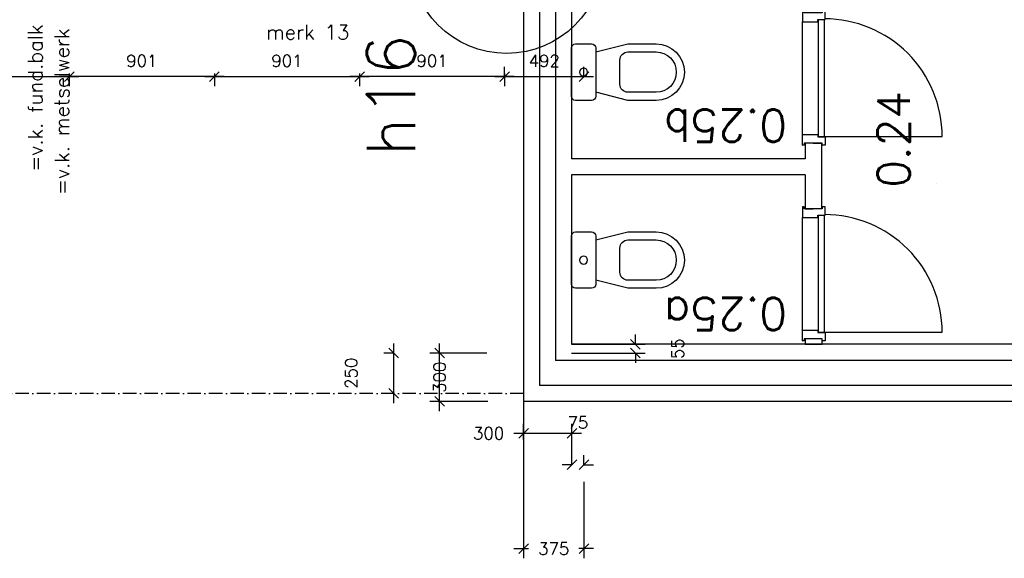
# Model space of a CAD drawing. Extents: x -29284 to 2055880, y -64816 to 121103.
# Tile 42 of 123: x 36184 to 42292, y 28524 to 31865. Entities that reach past the tile are written whole.
import ezdxf

# ---------------------------------------------------------------- set-up
doc = ezdxf.new("R2010")
doc.units = 0
doc.header["$LTSCALE"] = 50
doc.header["$MEASUREMENT"] = 0
doc.header["$PDMODE"] = 3
doc.header["$PDSIZE"] = 0.1
doc.linetypes.add('DD1', pattern=[2.66667, 1.66667, -0.5, 0, -0.5])
doc.layers.get('0').update_dxf_attribs({"linetype": 'CONTINUOUS'})
doc.layers.get('DEFPOINTS').update_dxf_attribs({"linetype": 'CONTINUOUS'})
for name, color, linetype in [('_BESTAAND_ONGEIJZIGD', 8, 'CONTINUOUS'), ('_DETAILNUMMERS', 4, 'CONTINUOUS'), ('_DETAILNUMMERSTEKST', 4, 'CONTINUOUS'), ('A--L21--', 3, 'CONTINUOUS'), ('A--L31--', 2, 'CONTINUOUS'), ('A--L32--', 7, 'CONTINUOUS'), ('A--L74--', 7, 'CONTINUOUS'), ('A--L74--_F-23-', 7, 'CONTINUOUS'), ('A--M$1A-_F123-', 1, 'CONTINUOUS'), ('A--M1$A-_F123-', 1, 'CONTINUOUS'), ('A--T$1A-_F123-_RN', 4, 'CONTINUOUS'), ('L1', 1, 'CONTINUOUS'), ('TEKST_KOZIJNMERK', 2, 'CONTINUOUS'), ('X--LR---_CP', 7, 'CONTINUOUS')]:
    doc.layers.add(name, color=color, linetype=linetype)
doc.layers.add('bruto vloeroppervlak', color=3, linetype='CONTINUOUS', plot=False)
doc.styles.add('ALFA-0_25', font='ROMANS')
doc.styles.add('HIEMSTRA', font='romans.shx')
doc.dimstyles.new('1op2', dxfattribs={"dimscale": 30, "dimtxt": 2.5, "dimasz": 2, "dimexe": 2, "dimexo": 0, "dimgap": 2, "dimtad": 1, "dimdec": 0, "dimzin": 0, "dimdsep": 46, "dimtxsty": 'HIEMSTRA', "dimblk1": 'OBLIQUE', "dimblk2": 'OBLIQUE', "dimsah": 1, "dimcen": -3, "dimdle": 2, "dimclrd": 2, "dimclre": 2, "dimclrt": 3, "dimadec": 0, "dimazin": 0, "dimtfac": 1, "dimtdec": 0, "dimtofl": 0, "dimtmove": 2, "dimatfit": 3, "dimldrblk": 'OBLIQUE', "dimfxl": 1, "dimtvp": 0.833333, "dimtolj": 1, "dimtzin": 0, "dimarcsym": 0})
doc.dimstyles.new('STANDARD$0', dxfattribs={"dimscale": 30, "dimtxt": 2.5, "dimasz": 2, "dimexe": 2, "dimexo": 0, "dimgap": 2, "dimtad": 1, "dimdec": 0, "dimzin": 0, "dimdsep": 46, "dimtxsty": 'ALFA-0_25', "dimblk1": 'OBLIQUE', "dimblk2": 'OBLIQUE', "dimsah": 1, "dimcen": -3, "dimdle": 2, "dimclrd": 1, "dimclre": 1, "dimclrt": 2, "dimadec": 0, "dimazin": 0, "dimtfac": 0.666667, "dimtofl": 0, "dimtmove": 2, "dimatfit": 3, "dimldrblk": 'OBLIQUE', "dimfxl": 1, "dimtvp": 0.833333, "dimtolj": 1, "dimtzin": 0, "dimarcsym": 0})

# ---------------------------------------------------------------- blocks, each defined once
blk = doc.blocks.new('*U1519')
at = {"layer": 'A--L21--', "color": 8, "linetype": 'Continuous'}
for points in [[(0, 0), (0, -50), (-7402.9, -50), (-7402.9, -50)], [(0, 0), (0, -50), (-7402.9, -50), (-7402.9, -50)], [(0, 0), (0, -50), (-7402.9, -50), (-7402.9, -50)], [(0, 0), (0, 50), (-7302.9, 50), (-7302.9, 50)]]:
    blk.add_lwpolyline(points, dxfattribs=at)
blk = doc.blocks.new('*U1518')
at = {"layer": 'A--L21--', "color": 8, "linetype": 'Continuous'}
for points in [[(-50, 50), (-50, 50), (-3655, 50), (-3655, 50)], [(0, -50), (0, -50), (-3755, -50), (-3755, -50)], [(0, -50), (0, -50), (-3755, -50), (-3755, -50)], [(0, -50), (0, -50), (-3755, -50), (-3755, -50)]]:
    blk.add_lwpolyline(points, dxfattribs=at)
blk = doc.blocks.new('*U1517')
at = {"layer": 'A--L21--', "color": 8, "linetype": 'Continuous'}
for points in [[(-50, 0), (-50, 0), (-50, -1200), (-50, -1200)], [(50, -50), (50, -50), (50, -1100), (50, -1100)], [(50, -50), (50, -50), (50, -1100), (50, -1100)], [(50, -50), (50, -50), (50, -1100), (50, -1100)]]:
    blk.add_lwpolyline(points, dxfattribs=at)
blk = doc.blocks.new('*U1516')
at = {"layer": 'A--L21--', "color": 8, "linetype": 'Continuous'}
for points in [[(0, 0), (-50, 0), (-50, -2470), (-50, -2470)], [(0, 0), (50, 0), (50, -2370), (50, -2370)], [(0, 0), (50, 0), (50, -2370), (50, -2370)], [(0, 0), (50, 0), (50, -2370), (50, -2370)]]:
    blk.add_lwpolyline(points, dxfattribs=at)
blk = doc.blocks.new('*U1480')
at = {"layer": 'A--L21--', "color": 8, "linetype": 'Continuous'}
for points in [[(-50, 50), (-50, 50), (-1500, 50), (-1500, 50)], [(-50, -50), (-50, -50), (-1500, -50), (-1500, -50)], [(-50, -50), (-50, -50), (-1500, -50), (-1500, -50)], [(-50, -50), (-50, -50), (-1500, -50), (-1500, -50)]]:
    blk.add_lwpolyline(points, dxfattribs=at)
blk = doc.blocks.new('*U1479')
at = {"layer": 'A--L21--', "color": 8, "linetype": 'Continuous'}
for points in [[(50, 0), (50, 0), (50, -259.3), (0, -259.3)], [(50, 0), (50, 0), (50, -259.3), (0, -259.3)], [(50, 0), (50, 0), (50, -259.3), (0, -259.3)], [(-50, -50), (-50, -50), (-50, -259.3), (0, -259.3)]]:
    blk.add_lwpolyline(points, dxfattribs=at)
blk = doc.blocks.new('Q070064A')
at = {"layer": 'A--L74--_F-23-', "color": 8, "linetype": 'Continuous'}
for points in [[(-150, 0), (150, 0, -0.41), (175, -25), (175, -125, -0.41), (150, -150), (-150, -150, -0.41), (-175, -125), (-175, -25, -0.41), (-150, 0)], [(125, -150), (175, -350), (175, -525, -1), (-175, -525), (-175, -350), (-125, -150)], [(-75, -300), (75, -300, -0.41), (125, -350), (125, -525, -1), (-125, -525), (-125, -350, -0.41), (-75, -300)]]:
    blk.add_lwpolyline(points, format="xyb", dxfattribs=at)
blk.add_lwpolyline([(-25, -75, 1), (25, -75, 1)], format="xyb", close=True, dxfattribs=at)
at = {"layer": 'A--L74--_F-23-', "color": 255}
blk.add_circle((0, 0), 0.0123, dxfattribs=at)
blk = doc.blocks.new('*U1431')
at = {"layer": 'A--L21--', "color": 8, "linetype": 'Continuous'}
for points in [[(0, 0), (-50, 0), (-50, -1120), (-50, -1120)], [(0, 0), (50, 0), (50, -1070), (50, -1070)], [(0, 0), (50, 0), (50, -1070), (50, -1070)], [(0, 0), (50, 0), (50, -1070), (50, -1070)]]:
    blk.add_lwpolyline(points, dxfattribs=at)
blk = doc.blocks.new('Q0340041A')
at = {"layer": '_BESTAAND_ONGEIJZIGD', "linetype": 'Continuous'}
blk.add_lwpolyline([(0, 0), (0, -40), (726.12, -40), (723.12, 0), (0, 0)], close=True, dxfattribs=at)
blk.add_lwpolyline([(0, -40), (0, -770, 0.4142136), (730, -40)], format="xyb", dxfattribs=at)
blk = doc.blocks.new('DR_730BE')
at = {"layer": '_BESTAAND_ONGEIJZIGD'}
blk.add_line((67, 0), (765, 0), dxfattribs=at)
for points in [[(0, -9), (0, 0), (67, 0), (67, -93.8), (52, -93.8), (52, -139), (0, -139), (0, -121), (12, -121), (12, -9), (0, -9)], [(832, -9), (832, 0), (765, 0), (765, -93.8), (780, -93.8), (780, -139), (832, -139), (832, -121), (820, -121), (820, -9), (832, -9)]]:
    blk.add_lwpolyline(points, close=True, dxfattribs=at)
at = {"layer": 'X--LR---_CP', "linetype": 'Continuous'}
blk.add_point((0, 0), dxfattribs=at)
blk.add_point((0, 0), dxfattribs=at)
at = {"layer": 'X--LR---_CP', "color": 1, "linetype": 'Continuous'}
blk.add_point((832, 0), dxfattribs=at)
blk.add_point((832, 0), dxfattribs=at)
blk.add_point((832, 0), dxfattribs=at)
at = {"layer": 'A--L32--', "linetype": 'Continuous'}
blk.add_blockref('Q0340041A', (53.5, -95.6), dxfattribs=at)
blk = doc.blocks.new('_OBLIQUE')
at = {"color": 0, "linetype": 'ByBlock'}
blk.add_line((-0.5, -0.5), (0.5, 0.5), dxfattribs=at)
blk = doc.blocks.new('*D112')
at = {"layer": 'A--M$1A-_F123-', "color": 1, "lineweight": -2, "transparency": 16777216}
for p, q in [((39309.5, 29501.9), (39309.5, 28523.9)), ((39684.5, 28998), (39684.5, 28523.9)), ((39249.5, 28583.9), (39340.5, 28583.9)), ((39744.5, 28583.9), (39653.4, 28583.9))]:
    blk.add_line(p, q, dxfattribs=at)
at = {"layer": 'DEFPOINTS', "color": 0, "transparency": 16777216}
for p in [(39309.5, 29501.9), (39684.5, 28998), (39684.5, 28583.9)]:
    blk.add_point(p, dxfattribs=at)
at = {"layer": 'A--M$1A-_F123-', "color": 1, "lineweight": -2, "transparency": 16777216, "xscale": 60, "yscale": 60, "zscale": 60, "rotation": 180}
blk.add_blockref('_OBLIQUE', (39309.5, 28583.9), dxfattribs=at)
at = {"layer": 'A--M$1A-_F123-', "color": 1, "lineweight": -2, "transparency": 16777216, "xscale": 60, "yscale": 60, "zscale": 60}
blk.add_blockref('_OBLIQUE', (39684.5, 28583.9), dxfattribs=at)
at = {"layer": 'A--M$1A-_F123-', "color": 2, "transparency": 16777216, "insert": (39497, 28583.9), "char_height": 75, "attachment_point": 5, "style": 'ALFA-0_25'}
blk.add_mtext('\\A1;375', dxfattribs=at)
blk = doc.blocks.new('*D144')
at = {"layer": 'A--M$1A-_F123-', "color": 1, "lineweight": -2, "transparency": 16777216}
for p, q in [((38789, 29436.9), (38789, 29856.9)), ((39081.7, 29796.9), (38729, 29796.9)), ((39088.6, 29496.9), (38729, 29496.9))]:
    blk.add_line(p, q, dxfattribs=at)
at = {"layer": 'DEFPOINTS', "color": 0, "transparency": 16777216}
for p in [(38789, 29796.9), (39081.7, 29796.9), (39088.6, 29496.9)]:
    blk.add_point(p, dxfattribs=at)
at = {"layer": 'A--M$1A-_F123-', "color": 1, "lineweight": -2, "transparency": 16777216, "xscale": 60, "yscale": 60, "zscale": 60}
for p, rotation in [((38789, 29796.9), 90), ((38789, 29496.9), 270)]:
    blk.add_blockref('_OBLIQUE', p, dxfattribs=dict(at, rotation=rotation))
at = {"layer": 'A--M$1A-_F123-', "color": 2, "transparency": 16777216, "insert": (38789, 29646.9), "char_height": 75, "attachment_point": 5, "rotation": 90, "style": 'ALFA-0_25'}
blk.add_mtext('\\A1;300', dxfattribs=at)
blk = doc.blocks.new('*D150')
at = {"layer": 'A--M$1A-_F123-', "color": 1, "lineweight": -2, "transparency": 16777216}
for p, q in [((40003.4, 29851.9), (40003.4, 29911.9)), ((39607.3, 29851.9), (40063.4, 29851.9)), ((39607.3, 29796.9), (40063.4, 29796.9)), ((40003.4, 29796.9), (40003.4, 29736.9))]:
    blk.add_line(p, q, dxfattribs=at)
at = {"layer": 'DEFPOINTS', "color": 0, "transparency": 16777216}
for p in [(39607.3, 29851.9), (39607.3, 29796.9), (40003.4, 29796.9)]:
    blk.add_point(p, dxfattribs=at)
at = {"layer": 'A--M$1A-_F123-', "color": 1, "lineweight": -2, "transparency": 16777216, "xscale": 60, "yscale": 60, "zscale": 60}
for p, rotation in [((40003.4, 29851.9), 270), ((40003.4, 29796.9), 90)]:
    blk.add_blockref('_OBLIQUE', p, dxfattribs=dict(at, rotation=rotation))
at = {"layer": 'A--M$1A-_F123-', "color": 2, "transparency": 16777216, "insert": (40265.9, 29824.4), "char_height": 75, "attachment_point": 5, "rotation": 90, "style": 'ALFA-0_25'}
blk.add_mtext('\\A1;55', dxfattribs=at)
blk = doc.blocks.new('*U1309')
at = {"layer": 'A--L21--', "color": 8, "linetype": 'Continuous'}
for points in [[(0, 0), (-50, 0), (-50, -97), (-50, -97)], [(0, 0), (50, 0), (50, -147), (50, -147)], [(0, 0), (50, 0), (50, -147), (50, -147)], [(0, 0), (50, 0), (50, -147), (50, -147)]]:
    blk.add_lwpolyline(points, dxfattribs=at)
blk = doc.blocks.new('*D157')
at = {"layer": 'A--M$1A-_F123-', "color": 1, "lineweight": -2, "transparency": 16777216}
for p, q in [((39609.5, 29104.1), (39609.5, 29164.1)), ((39684.5, 29104.1), (39684.5, 29164.1)), ((39609.5, 29104.1), (39549.5, 29104.1)), ((39684.5, 29104.1), (39744.5, 29104.1))]:
    blk.add_line(p, q, dxfattribs=at)
at = {"layer": 'DEFPOINTS', "color": 0, "transparency": 16777216}
for p in [(39609.5, 29104.1), (39609.5, 29104.1), (39684.5, 29104.1)]:
    blk.add_point(p, dxfattribs=at)
at = {"layer": 'A--M$1A-_F123-', "color": 1, "lineweight": -2, "transparency": 16777216, "xscale": 60, "yscale": 60, "zscale": 60}
blk.add_blockref('_OBLIQUE', (39609.5, 29104.1), dxfattribs=at)
at = {"layer": 'A--M$1A-_F123-', "color": 1, "lineweight": -2, "transparency": 16777216, "xscale": 60, "yscale": 60, "zscale": 60, "rotation": 180}
blk.add_blockref('_OBLIQUE', (39684.5, 29104.1), dxfattribs=at)
at = {"layer": 'A--M$1A-_F123-', "color": 2, "transparency": 16777216, "insert": (39647, 29366.6), "char_height": 75, "attachment_point": 5, "style": 'ALFA-0_25'}
blk.add_mtext('\\A1;75', dxfattribs=at)
blk = doc.blocks.new('*D158')
at = {"layer": 'A--M$1A-_F123-', "color": 1, "lineweight": -2, "transparency": 16777216}
for p, q in [((39309.5, 29260.3), (39309.5, 29359.1)), ((39609.5, 29104.1), (39609.5, 29359.1)), ((39669.5, 29299.1), (39249.5, 29299.1))]:
    blk.add_line(p, q, dxfattribs=at)
at = {"layer": 'DEFPOINTS', "color": 0, "transparency": 16777216}
for p in [(39309.5, 29299.1), (39309.5, 29260.3), (39609.5, 29104.1)]:
    blk.add_point(p, dxfattribs=at)
at = {"layer": 'A--M$1A-_F123-', "color": 1, "lineweight": -2, "transparency": 16777216, "xscale": 60, "yscale": 60, "zscale": 60, "rotation": 180}
blk.add_blockref('_OBLIQUE', (39309.5, 29299.1), dxfattribs=at)
at = {"layer": 'A--M$1A-_F123-', "color": 1, "lineweight": -2, "transparency": 16777216, "xscale": 60, "yscale": 60, "zscale": 60}
blk.add_blockref('_OBLIQUE', (39609.5, 29299.1), dxfattribs=at)
at = {"layer": 'A--M$1A-_F123-', "color": 2, "transparency": 16777216, "insert": (39093, 29299.1), "char_height": 75, "attachment_point": 5, "style": 'ALFA-0_25'}
blk.add_mtext('\\A1;300', dxfattribs=at)
blk = doc.blocks.new('*D585')
at = {"layer": 'A--M$1A-_F123-', "color": 1, "linetype": 'Continuous', "lineweight": -2, "transparency": 16777216}
for p, q in [((35590.5, 31531.7), (35590.5, 31452.2)), ((36491, 31531.7), (36491, 31452.2)), ((35530.5, 31512.2), (36551, 31512.2))]:
    blk.add_line(p, q, dxfattribs=at)
at = {"layer": 'DEFPOINTS', "color": 0, "linetype": 'Continuous', "transparency": 16777216}
for p in [(35590.5, 31531.7), (36491, 31531.7), (36491, 31512.2)]:
    blk.add_point(p, dxfattribs=at)
at = {"layer": 'A--M$1A-_F123-', "color": 1, "linetype": 'Continuous', "lineweight": -2, "transparency": 16777216, "xscale": 60, "yscale": 60, "zscale": 60, "rotation": 180}
blk.add_blockref('_OBLIQUE', (35590.5, 31512.2), dxfattribs=at)
at = {"layer": 'A--M$1A-_F123-', "color": 1, "linetype": 'Continuous', "lineweight": -2, "transparency": 16777216, "xscale": 60, "yscale": 60, "zscale": 60}
blk.add_blockref('_OBLIQUE', (36491, 31512.2), dxfattribs=at)
at = {"layer": 'A--M$1A-_F123-', "color": 2, "linetype": 'Continuous', "transparency": 16777216, "insert": (36040.7, 31609.7), "char_height": 75, "attachment_point": 5, "style": 'ALFA-0_25'}
blk.add_mtext('\\A1;901', dxfattribs=at)
blk = doc.blocks.new('*D586')
at = {"layer": 'A--M$1A-_F123-', "color": 1, "linetype": 'Continuous', "lineweight": -2, "transparency": 16777216}
for p, q in [((36491, 31531.7), (36491, 31452.2)), ((37391.5, 31531.7), (37391.5, 31452.2)), ((37451.5, 31512.2), (36431, 31512.2))]:
    blk.add_line(p, q, dxfattribs=at)
at = {"layer": 'DEFPOINTS', "color": 0, "linetype": 'Continuous', "transparency": 16777216}
for p in [(36491, 31531.7), (37391.5, 31531.7), (36491, 31512.2)]:
    blk.add_point(p, dxfattribs=at)
at = {"layer": 'A--M$1A-_F123-', "color": 1, "linetype": 'Continuous', "lineweight": -2, "transparency": 16777216, "xscale": 60, "yscale": 60, "zscale": 60, "rotation": 180}
blk.add_blockref('_OBLIQUE', (36491, 31512.2), dxfattribs=at)
at = {"layer": 'A--M$1A-_F123-', "color": 1, "linetype": 'Continuous', "lineweight": -2, "transparency": 16777216, "xscale": 60, "yscale": 60, "zscale": 60}
blk.add_blockref('_OBLIQUE', (37391.5, 31512.2), dxfattribs=at)
at = {"layer": 'A--M$1A-_F123-', "color": 2, "linetype": 'Continuous', "transparency": 16777216, "insert": (36941.2, 31609.7), "char_height": 75, "attachment_point": 5, "style": 'ALFA-0_25'}
blk.add_mtext('\\A1;901', dxfattribs=at)
blk = doc.blocks.new('*D587')
at = {"layer": 'A--M$1A-_F123-', "color": 1, "linetype": 'Continuous', "lineweight": -2, "transparency": 16777216}
for p, q in [((38292, 31531.7), (38292, 31452.2)), ((39192.5, 31531.7), (39192.5, 31452.2)), ((39252.5, 31512.2), (38232, 31512.2))]:
    blk.add_line(p, q, dxfattribs=at)
at = {"layer": 'DEFPOINTS', "color": 0, "linetype": 'Continuous', "transparency": 16777216}
for p in [(38292, 31531.7), (39192.5, 31531.7), (38292, 31512.2)]:
    blk.add_point(p, dxfattribs=at)
at = {"layer": 'A--M$1A-_F123-', "color": 1, "linetype": 'Continuous', "lineweight": -2, "transparency": 16777216, "xscale": 60, "yscale": 60, "zscale": 60, "rotation": 180}
blk.add_blockref('_OBLIQUE', (38292, 31512.2), dxfattribs=at)
at = {"layer": 'A--M$1A-_F123-', "color": 1, "linetype": 'Continuous', "lineweight": -2, "transparency": 16777216, "xscale": 60, "yscale": 60, "zscale": 60}
blk.add_blockref('_OBLIQUE', (39192.5, 31512.2), dxfattribs=at)
at = {"layer": 'A--M$1A-_F123-', "color": 2, "linetype": 'Continuous', "transparency": 16777216, "insert": (38742.2, 31609.7), "char_height": 75, "attachment_point": 5, "style": 'ALFA-0_25'}
blk.add_mtext('\\A1;901', dxfattribs=at)
blk = doc.blocks.new('*D588')
at = {"layer": 'A--M$1A-_F123-', "color": 1, "linetype": 'Continuous', "lineweight": -2, "transparency": 16777216}
for p, q in [((37391.5, 31531.7), (37391.5, 31452.2)), ((38292, 31531.7), (38292, 31452.2)), ((37331.5, 31512.2), (38352, 31512.2))]:
    blk.add_line(p, q, dxfattribs=at)
at = {"layer": 'DEFPOINTS', "color": 0, "linetype": 'Continuous', "transparency": 16777216}
for p in [(37391.5, 31531.7), (38292, 31531.7), (38292, 31512.2)]:
    blk.add_point(p, dxfattribs=at)
at = {"layer": 'A--M$1A-_F123-', "color": 1, "linetype": 'Continuous', "lineweight": -2, "transparency": 16777216, "xscale": 60, "yscale": 60, "zscale": 60, "rotation": 180}
blk.add_blockref('_OBLIQUE', (37391.5, 31512.2), dxfattribs=at)
at = {"layer": 'A--M$1A-_F123-', "color": 1, "linetype": 'Continuous', "lineweight": -2, "transparency": 16777216, "xscale": 60, "yscale": 60, "zscale": 60}
blk.add_blockref('_OBLIQUE', (38292, 31512.2), dxfattribs=at)
at = {"layer": 'A--M$1A-_F123-', "color": 2, "linetype": 'Continuous', "transparency": 16777216, "insert": (37841.7, 31609.7), "char_height": 75, "attachment_point": 5, "style": 'ALFA-0_25'}
blk.add_mtext('\\A1;901', dxfattribs=at)
blk = doc.blocks.new('*D589')
at = {"layer": 'A--M$1A-_F123-', "color": 1, "linetype": 'Continuous', "lineweight": -2, "transparency": 16777216}
for p, q in [((39192.5, 31512.2), (39192.5, 31572.2)), ((39684.5, 31512.2), (39684.5, 31572.2)), ((39132.5, 31512.2), (39744.5, 31512.2))]:
    blk.add_line(p, q, dxfattribs=at)
at = {"layer": 'DEFPOINTS', "color": 0, "linetype": 'Continuous', "transparency": 16777216}
for p in [(39192.5, 31512.2), (39684.5, 31512.2), (39684.5, 31512.2)]:
    blk.add_point(p, dxfattribs=at)
at = {"layer": 'A--M$1A-_F123-', "color": 1, "linetype": 'Continuous', "lineweight": -2, "transparency": 16777216, "xscale": 60, "yscale": 60, "zscale": 60, "rotation": 180}
blk.add_blockref('_OBLIQUE', (39192.5, 31512.2), dxfattribs=at)
at = {"layer": 'A--M$1A-_F123-', "color": 1, "linetype": 'Continuous', "lineweight": -2, "transparency": 16777216, "xscale": 60, "yscale": 60, "zscale": 60}
blk.add_blockref('_OBLIQUE', (39684.5, 31512.2), dxfattribs=at)
at = {"layer": 'A--M$1A-_F123-', "color": 2, "linetype": 'Continuous', "transparency": 16777216, "insert": (39438.5, 31609.7), "char_height": 75, "attachment_point": 5, "style": 'ALFA-0_25'}
blk.add_mtext('\\A1;492', dxfattribs=at)
blk = doc.blocks.new('*D937')
at = {"layer": 'A--M1$A-_F123-', "color": 2, "linetype": 'Continuous', "lineweight": -2, "transparency": 16777216}
for p, q in [((38503, 29856.9), (38503, 29486.9)), ((38503, 29796.9), (38443, 29796.9)), ((38503, 29546.9), (38443, 29546.9))]:
    blk.add_line(p, q, dxfattribs=at)
at = {"layer": 'DEFPOINTS', "color": 0, "linetype": 'Continuous', "transparency": 16777216}
for p in [(38503, 29796.9), (38503, 29546.9), (38503, 29546.9)]:
    blk.add_point(p, dxfattribs=at)
at = {"layer": 'A--M1$A-_F123-', "color": 2, "linetype": 'Continuous', "lineweight": -2, "transparency": 16777216, "xscale": 60, "yscale": 60, "zscale": 60}
for p, rotation in [((38503, 29796.9), 90), ((38503, 29546.9), 270)]:
    blk.add_blockref('_OBLIQUE', p, dxfattribs=dict(at, rotation=rotation))
at = {"layer": 'A--M1$A-_F123-', "color": 3, "linetype": 'Continuous', "transparency": 16777216, "insert": (38240.5, 29671.9), "char_height": 75, "attachment_point": 5, "rotation": 90, "style": 'HIEMSTRA'}
blk.add_mtext('\\A1;250', dxfattribs=at)

msp = doc.modelspace()

# ---------------------------------------------------------------- linework, layer by layer
at = {"layer": '_BESTAAND_ONGEIJZIGD'}
msp.add_lwpolyline([(41057.3, 29851.9), (41162.3, 29851.9), (41162.3, 29884.6), (41057.3, 29884.6)], close=True, dxfattribs=at)
at = {"layer": '_DETAILNUMMERS'}
msp.add_circle((39204.3, 32255.8), 600, dxfattribs=at)
at = {"layer": 'A--L31--', "linetype": 'DD1'}
msp.add_line((39309.5, 29546.9), (31226.8, 29546.9), dxfattribs=at)
at = {"layer": 'bruto vloeroppervlak', "linetype": 'Continuous'}
msp.add_lwpolyline([(31674.3, 31966.8), (39309.5, 31966.8), (39309.5, 29496.9), (55162.3, 29502.5), (55161.8, 31822.5), (71357, 31822.5), (71357, 38021.9), (69007.3, 38021.9), (69007.3, 39621.9), (69177, 39621.9), (69177, 44220), (68747, 44220), (68746.7, 43947.5), (65957, 43947.5), (65957, 45670), (49002.3, 45670), (48184.8, 45670), (48184.8, 55968.9), (48359.3, 55968.9), (48359.3, 56635.9), (46059.3, 56636), (46059.3, 66709.9)], dxfattribs=at)
at = {"layer": 'L1'}
msp.add_line((41874.3, 30846.5), (41874.3, 30846.5), dxfattribs=at)

# ---------------------------------------------------------------- block references
at = {"layer": '_BESTAAND_ONGEIJZIGD', "linetype": 'Continuous', "rotation": 90}
msp.add_blockref('Q070064A', (39607.3, 30373.7), dxfattribs=at)
at = {"layer": '_BESTAAND_ONGEIJZIGD', "linetype": 'Continuous'}
for name, p in [('*U1518', (43262.3, 29801.9)), ('*U1519', (46712.3, 29546.9))]:
    msp.add_blockref(name, p, dxfattribs=at)
at = {"layer": 'A--L21--', "linetype": 'Continuous'}
for name, p in [('*U1431', (39557.3, 32071.9)), ('*U1516', (39359.5, 31966.9)), ('*U1309', (41107.3, 31098.9)), ('*U1480', (41107.3, 30951.9)), ('*U1517', (39557.3, 30951.9)), ('*U1479', (41107.3, 30951.9))]:
    msp.add_blockref(name, p, dxfattribs=at)
at = {"layer": 'A--L32--', "rotation": 90}
for p in [(41041.3, 31086.9), (41041.3, 29872.6)]:
    msp.add_blockref('DR_730BE', p, dxfattribs=at)
at = {"layer": 'A--L74--', "linetype": 'Continuous', "rotation": 90}
msp.add_blockref('Q070064A', (39607.3, 31539.7), dxfattribs=at)

# ---------------------------------------------------------------- texts
at = {"layer": '_DETAILNUMMERSTEKST', "style": 'ALFA-0_25'}
msp.add_text('h16', height=300, rotation=90, dxfattribs=at).set_placement((38636.7, 31016.6))
at = {"layer": 'A--T$1A-_F123-_RN', "style": 'ALFA-0_25'}
for s, rotation, p in [('0.24', 90, (41705.6, 30822.5)), ('0.25b', 180, (40944.7, 31307.5)), ('0.25a', 180, (40944.7, 30139.9))]:
    msp.add_text(s, height=200, rotation=rotation, dxfattribs=at).set_placement(p)
at = {"layer": 'TEKST_KOZIJNMERK', "style": 'HIEMSTRA'}
msp.add_text('merk 13', height=90, dxfattribs=at).set_placement((37712.4, 31742.5))
for s, p in [('=v.k. fund.balk', (36326.2, 30921.6)), ('=v.k. metselwerk', (36491.1, 30777.4))]:
    msp.add_text(s, height=90, rotation=90.07785, dxfattribs=at).set_placement(p)

# ---------------------------------------------------------------- dimensions: what is measured, and where the dimension line sits
at = {"layer": 'A--M$1A-_F123-', "linetype": 'Continuous'}
for base, p1, p2, picture, middle in [((36490.9925782, 31512.2065616), (35590.4925782, 31531.7056647), (36490.9925782, 31531.7056647), '*D585', (36040.7425782, 31609.7065616)), ((36490.9925782, 31512.2065616), (37391.4925782, 31531.7056647), (36490.9925782, 31531.7056647), '*D586', (36941.2425782, 31609.7065616)), ((38291.9925782, 31512.2065616), (37391.4925782, 31531.7056647), (38291.9925782, 31531.7056647), '*D588', (37841.7425782, 31609.7065616)), ((38291.9925782, 31512.2065616), (39192.4925782, 31531.7056647), (38291.9925782, 31531.7056647), '*D587', (38742.2425782, 31609.7065616)), ((39684.5, 31512.2), (39192.5, 31512.2), (39684.5, 31512.2), '*D589', (39438.5, 31609.7))]:
    dim = msp.add_linear_dim(base=base, p1=p1, p2=p2, dimstyle='STANDARD$0', dxfattribs=at)
    dim.commit()
    dim.dimension.update_dxf_attribs({"geometry": picture, "text_midpoint": middle})
at = {"layer": 'A--M$1A-_F123-'}
dim = msp.add_linear_dim(base=(40003.4, 29796.9), p1=(39607.3, 29851.9), p2=(39607.3, 29796.9), angle=90, dimstyle='STANDARD$0', dxfattribs=at)
dim.commit()
dim.dimension.update_dxf_attribs({"geometry": '*D150', "text_midpoint": (40265.9, 29824.4)})
dim = msp.add_linear_dim(base=(38789, 29796.9), p1=(39088.6, 29496.9), p2=(39081.7, 29796.9), angle=90, dimstyle='STANDARD$0', dxfattribs=at)
dim.commit()
dim.dimension.update_dxf_attribs({"geometry": '*D144', "text_midpoint": (38789, 29646.9), "dimtype": 160})
for base, p1, p2, picture, middle in [((39684.5, 28583.9), (39309.5, 29501.9), (39684.5, 28998), '*D112', (39497, 28583.9)), ((39309.5, 29299.1), (39609.5, 29104.1), (39309.5, 29260.3), '*D158', (39093, 29299.1))]:
    dim = msp.add_linear_dim(base=base, p1=p1, p2=p2, dimstyle='STANDARD$0', dxfattribs=at)
    dim.commit()
    dim.dimension.update_dxf_attribs({"geometry": picture, "text_midpoint": middle, "dimtype": 160})
dim = msp.add_linear_dim(base=(39609.5, 29104.1), p1=(39684.5, 29104.1), p2=(39609.5, 29104.1), dimstyle='STANDARD$0', dxfattribs=at)
dim.commit()
dim.dimension.update_dxf_attribs({"geometry": '*D157', "text_midpoint": (39647, 29366.6)})
at = {"layer": 'A--M1$A-_F123-', "linetype": 'Continuous'}
dim = msp.add_linear_dim(base=(38503, 29546.9), p1=(38503, 29796.9), p2=(38503, 29546.9), angle=90, dimstyle='1op2', dxfattribs=at)
dim.commit()
dim.dimension.update_dxf_attribs({"geometry": '*D937', "text_midpoint": (38240.5, 29671.9)})

doc.saveas('drawing.dxf')
